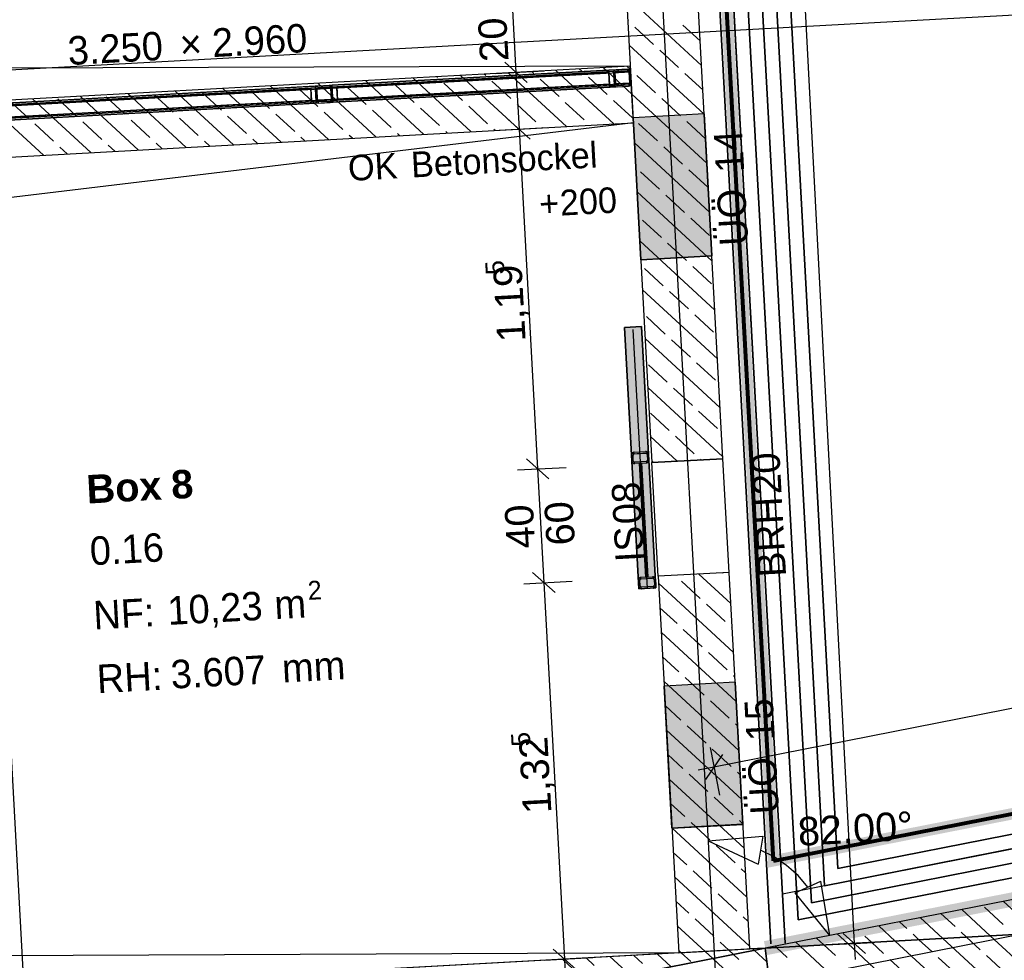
# Model space of a CAD drawing. Extents: x 199 to 1388, y 138 to 979.
# Tile 41 of 155: x 720 to 789, y 336 to 402. Entities that reach past the tile are written whole.
import ezdxf
from ezdxf.lldxf.tags import DXFTag

# ---------------------------------------------------------------- set-up
doc = ezdxf.new("R2010")
doc.units = 0
doc.layers.get('0').update_dxf_attribs({"lineweight": 25})
for name, color, linetype, lineweight, true_color in [('01AFU Allgemein Bemaßung-A07ET47HDI', 7, 'Continuous', 25, 0x848484), ('20 Außenwände-A07ET47EDI', 7, 'Continuous', 25, 0x848484), ('20 Bodenaufbau - Gefällelinien', 7, 'Continuous', 25, 0x848484), ('20 Fundament-A07ET47RDI', 7, 'Continuous', 25, 0x848484), ('20 Gitterwände - Beschriftung-A07ET47UDI', 7, 'Continuous', 25, 0x848484), ('20 Gitterwände-A07ET47DDI', 7, 'Continuous', 25, 0x848484), ('20 Höhen Schwellen', 7, 'Continuous', 25, 0x848484), ('20 Innenwände - Sockel-A07ET47LDI', 7, 'Continuous', 25, 0x848484), ('20 Innenwände-A07ET47KDI', 7, 'Continuous', 25, 0x848484), ('20 Platzbedarf Schieber', 7, 'Continuous', 25, 0x848484), ('20 Räume Innen', 7, 'Continuous', 25, 0x848484), ('20 Schieber', 7, 'Continuous', 25, 0x848484), ('A-0', 7, 'Continuous', 25, 0x848484), ('H_Ruecklauf', 5, 'STRICHLINIE2', 35, 0x0000ff), ('H_Vorlauf', 1, 'Continuous', 35, 0xff0000), ('UPO_Loop2', 140, 'Continuous', 30, 0x00bfff), ('Uponor_ZonenGrenze', 1, 'Continuous', 25, 0xff0000)]:
    doc.layers.add(name, color=color, linetype=linetype, lineweight=lineweight, true_color=true_color)
doc.layers.add('02 Raster Gebäude-A07ET47NDI', color=7, linetype='Continuous', lineweight=25)
doc.layers.add('SC_Wanddurchbruch', color=7, linetype='Continuous', lineweight=25)
doc.styles.get("Standard").update_dxf_attribs({"font": 'arial.ttf'})
tags = doc.linetypes.add('fein_strichliert', pattern=[4, 1, -2, 1]).pattern_tags.tags
tags[8:9] = [DXFTag(74, 4), DXFTag(75, 0), DXFTag(340, '0'), DXFTag(46, 0.0), DXFTag(50, 0.0), DXFTag(44, 0.0), DXFTag(45, 0.0)]
tags[6:7] = [DXFTag(74, 4), DXFTag(75, 0), DXFTag(340, '0'), DXFTag(46, 0.0), DXFTag(50, 0.0), DXFTag(44, 0.0), DXFTag(45, 0.0)]
tags[4:5] = [DXFTag(74, 4), DXFTag(75, 0), DXFTag(340, '0'), DXFTag(46, 0.0), DXFTag(50, 0.0), DXFTag(44, 0.0), DXFTag(45, 0.0)]
tags = doc.linetypes.add('Raster-A07ET47ODI', pattern=[0.2, 0.1, -0.05, 0, -0.05]).pattern_tags.tags
tags[10:11] = [DXFTag(74, 4), DXFTag(75, 0), DXFTag(340, '0'), DXFTag(46, 1.0), DXFTag(50, 0.0), DXFTag(44, 0.0), DXFTag(45, 0.0)]
tags[8:9] = [DXFTag(74, 4), DXFTag(75, 0), DXFTag(340, '0'), DXFTag(46, 1.0), DXFTag(50, 0.0), DXFTag(44, 0.0), DXFTag(45, 0.0)]
tags[6:7] = [DXFTag(74, 4), DXFTag(75, 0), DXFTag(340, '0'), DXFTag(46, 1.0), DXFTag(50, 0.0), DXFTag(44, 0.0), DXFTag(45, 0.0)]
tags[4:5] = [DXFTag(74, 4), DXFTag(75, 0), DXFTag(340, '0'), DXFTag(46, 1.0), DXFTag(50, 0.0), DXFTag(44, 0.0), DXFTag(45, 0.0)]
tags = doc.linetypes.add('Strichlinie eng-A07ET47GDI', pattern=[0.115, 0.075, -0.04]).pattern_tags.tags
tags[6:7] = [DXFTag(74, 4), DXFTag(75, 0), DXFTag(340, '0'), DXFTag(46, 1.0), DXFTag(50, 0.0), DXFTag(44, 0.0), DXFTag(45, 0.0)]
tags[4:5] = [DXFTag(74, 4), DXFTag(75, 0), DXFTag(340, '0'), DXFTag(46, 1.0), DXFTag(50, 0.0), DXFTag(44, 0.0), DXFTag(45, 0.0)]
tags = doc.linetypes.add('STRICHLINIE2', pattern=[9.525, 6.35, -3.175]).pattern_tags.tags
tags[6:7] = [DXFTag(74, 4), DXFTag(75, 0), DXFTag(340, '0'), DXFTag(46, 0.0), DXFTag(50, 0.0), DXFTag(44, 0.0), DXFTag(45, 0.0)]
tags[4:5] = [DXFTag(74, 4), DXFTag(75, 0), DXFTag(340, '0'), DXFTag(46, 0.0), DXFTag(50, 0.0), DXFTag(44, 0.0), DXFTag(45, 0.0)]
tags = doc.linetypes.add('Strichpunktx2', pattern=[2, 1, -0.5, 0, -0.5]).pattern_tags.tags
tags[10:11] = [DXFTag(74, 4), DXFTag(75, 0), DXFTag(340, '0'), DXFTag(46, 1.0), DXFTag(50, 0.0), DXFTag(44, 0.0), DXFTag(45, 0.0)]
tags[8:9] = [DXFTag(74, 4), DXFTag(75, 0), DXFTag(340, '0'), DXFTag(46, 1.0), DXFTag(50, 0.0), DXFTag(44, 0.0), DXFTag(45, 0.0)]
tags[6:7] = [DXFTag(74, 4), DXFTag(75, 0), DXFTag(340, '0'), DXFTag(46, 1.0), DXFTag(50, 0.0), DXFTag(44, 0.0), DXFTag(45, 0.0)]
tags[4:5] = [DXFTag(74, 4), DXFTag(75, 0), DXFTag(340, '0'), DXFTag(46, 1.0), DXFTag(50, 0.0), DXFTag(44, 0.0), DXFTag(45, 0.0)]
tags = doc.linetypes.add('Öffnungslinie Tür Fenster-A07ET47JDI', pattern=[0.115, 0.075, -0.04]).pattern_tags.tags
tags[6:7] = [DXFTag(74, 4), DXFTag(75, 0), DXFTag(340, '0'), DXFTag(46, 1.0), DXFTag(50, 0.0), DXFTag(44, 0.0), DXFTag(45, 0.0)]
tags[4:5] = [DXFTag(74, 4), DXFTag(75, 0), DXFTag(340, '0'), DXFTag(46, 1.0), DXFTag(50, 0.0), DXFTag(44, 0.0), DXFTag(45, 0.0)]

# ---------------------------------------------------------------- blocks, each defined once
blk = doc.blocks.new('Referenz-A07ET47ZDI', base_point=(226.995, 158.1))
at = {"layer": '01AFU Allgemein Bemaßung-A07ET47HDI'}
for p, q in [((769.022, 524.278), (778.892, 337.534)), ((753.485, 428.288), (755.102, 398.744)), ((755.892, 398.036), (754.312, 399.452)), ((753.698, 398.667), (757.099, 398.854)), ((755.102, 398.744), (755.32, 394.75)), ((756.11, 394.042), (754.531, 395.458)), ((753.916, 394.673), (757.317, 394.86)), ((755.32, 394.75), (756.627, 370.879)), ((717.317, 392.671), (720.509, 334.351)), ((757.417, 370.171), (755.837, 371.587)), ((755.223, 370.802), (758.624, 370.988)), ((756.627, 370.879), (757.064, 362.891)), ((874.501, 370.649), (769.023, 349.925)), ((757.854, 362.183), (756.275, 363.599)), ((755.66, 362.814), (759.061, 363)), ((757.064, 362.891), (758.513, 336.43)), ((768.752, 351.305), (769.409, 347.963)), ((769.614, 350.806), (768.432, 349.045)), ((769.023, 349.925), (767.919, 349.708)), ((768.622, 344.737), (772.471, 345.077)), ((768.622, 344.737), (772.126, 343.107)), ((772.471, 345.077), (772.126, 343.107)), ((773.252, 343.612), (772.298, 344.092)), ((774.135, 343.013), (773.252, 343.612)), ((774.934, 342.304), (774.135, 343.013)), ((775.634, 341.499), (774.934, 342.304)), ((774.722, 341.088), (776.546, 341.909)), ((777.165, 338.095), (776.546, 341.909)), ((777.165, 338.095), (774.722, 341.088)), ((778.104, 338.244), (779.681, 336.825)), ((757.723, 337.138), (759.303, 335.723)), ((776.895, 337.429), (780.296, 337.608)), ((778.892, 337.534), (778.952, 336.411)), ((757.109, 336.354), (760.51, 336.54)), ((758.513, 336.43), (758.574, 335.307))]:
    blk.add_line(p, q, dxfattribs=at)
at = {"layer": '02 Raster Gebäude-A07ET47NDI', "linetype": 'Raster-A07ET47ODI', "ltscale": 56.250004}
for p, q in [((735.15, 956.219), (772.215, 279.107)), ((1013.184, 414.973), (326.933, 377.408)), ((330.77, 247.68), (1015.097, 382.381))]:
    blk.add_line(p, q, dxfattribs=at)
at = {"layer": '20 Außenwände-A07ET47EDI'}
for p, q in [((896.371, 361.559), (772.636, 337.204)), ((788.452, 338.069), (786.443, 339.921)), ((789.365, 338.859), (788.042, 340.079)), ((791.794, 338.252), (789.361, 340.495)), ((785.109, 337.886), (783.525, 339.347)), ((785.974, 338.722), (784.984, 339.634)), ((781.767, 337.703), (780.608, 338.773)), ((782.582, 338.584), (782.067, 339.06)), ((776.754, 337.429), (776.241, 337.903)), ((778.425, 337.52), (777.69, 338.198)), ((779.191, 338.447), (779.149, 338.485)), ((780.096, 337.612), (779.632, 338.04)), ((783.438, 337.795), (783.023, 338.178)), ((788.08, 335.147), (785.109, 337.886)), ((786.78, 337.978), (786.415, 338.315)), ((787.738, 337.095), (786.78, 337.978)), ((790.997, 335.722), (788.452, 338.069)), ((772.636, 337.204), (771.542, 337.144)), ((771.855, 337.05), (771.741, 337.155)), ((773.412, 337.246), (773.314, 337.337)), ((774.173, 336.545), (773.412, 337.246)), ((775.083, 337.337), (774.773, 337.624)), ((779.327, 333.425), (775.083, 337.337)), ((777.564, 336.682), (776.754, 337.429)), ((782.245, 333.999), (778.425, 337.52)), ((780.955, 336.82), (780.096, 337.612)), ((785.162, 334.573), (781.767, 337.703)), ((784.347, 336.957), (783.438, 337.795)), ((766.549, 336.87), (692.115, 332.796)), ((760.185, 334.753), (758.373, 336.423)), ((760.607, 335.995), (760.044, 336.514)), ((763.102, 335.327), (761.715, 336.606)), ((763.999, 336.133), (763.386, 336.697)), ((766.02, 335.901), (765.057, 336.789)), ((767.39, 336.27), (766.728, 336.88)), ((768.937, 336.475), (768.399, 336.972)), ((773.222, 332.525), (768.937, 336.475)), ((770.396, 336.763), (770.07, 337.063)), ((770.781, 336.408), (770.396, 336.763)), ((772.76, 336.215), (771.855, 337.05)), ((786.111, 335.33), (784.788, 336.551)), ((789.502, 335.468), (788.179, 336.688)), ((782.72, 335.193), (781.396, 336.413))]:
    blk.add_line(p, q, dxfattribs=at)
at = {"layer": '20 Bodenaufbau - Gefällelinien', "linetype": 'Öffnungslinie Tür Fenster-A07ET47JDI', "ltscale": 56.250004}
for p, q in [((763.139, 399.184), (690.014, 398.962)), ((763.357, 395.19), (690.697, 386.474)), ((766.549, 336.87), (693.43, 336.548))]:
    blk.add_line(p, q, dxfattribs=at)
at = {"layer": '20 Fundament-A07ET47RDI', "linetype": 'Öffnungslinie Tür Fenster-A07ET47JDI', "ltscale": 56.250004}
for p, q in [((773.833, 341.006), (763.953, 521.512)), ((1055.131, 396.376), (773.833, 341.006))]:
    blk.add_line(p, q, dxfattribs=at)
at = {"layer": '20 Gitterwände-A07ET47DDI', "linetype": 'Strichlinie eng-A07ET47GDI', "ltscale": 56.250004}
for p, q in [((742.184, 397.837), (762.95, 398.974)), ((742.195, 397.637), (763.161, 398.785)), ((762.95, 398.974), (763.051, 398.952)), ((763.051, 398.952), (763.128, 398.883)), ((763.128, 398.883), (763.161, 398.785)), ((763.161, 398.785), (763.204, 397.986)), ((720.217, 396.634), (742.184, 397.837)), ((720.228, 396.435), (742.195, 397.637)), ((742.239, 396.838), (763.204, 397.986)), ((742.249, 396.639), (763.016, 397.775)), ((763.114, 397.808), (763.016, 397.775)), ((763.183, 397.885), (763.114, 397.808)), ((763.204, 397.986), (763.183, 397.885)), ((720.271, 395.636), (742.239, 396.838)), ((720.282, 395.436), (742.249, 396.639)), ((717.558, 396.489), (720.217, 396.634)), ((717.569, 396.289), (720.228, 396.435)), ((717.612, 395.49), (720.271, 395.636)), ((717.623, 395.291), (720.282, 395.436))]:
    blk.add_line(p, q, dxfattribs=at)
at = {"layer": '20 Gitterwände-A07ET47DDI'}
for p, q in [((761.632, 398.901), (742.184, 397.837)), ((742.509, 397.754), (761.637, 398.802)), ((762.151, 398.93), (761.632, 398.901)), ((761.633, 398.875), (761.632, 398.901)), ((761.637, 398.802), (761.633, 398.875)), ((761.637, 398.802), (761.957, 398.819)), ((761.637, 398.802), (761.957, 398.819)), ((761.692, 397.803), (761.637, 398.802)), ((761.643, 398.702), (761.637, 398.802)), ((761.637, 398.802), (761.643, 398.702)), ((761.957, 398.819), (762.012, 397.821)), ((761.962, 398.719), (761.957, 398.819)), ((761.984, 398.821), (761.962, 398.719)), ((761.962, 398.719), (762.006, 397.92)), ((761.984, 398.821), (762.053, 398.898)), ((762.053, 398.898), (762.151, 398.93)), ((763.061, 398.779), (762.062, 398.725)), ((762.073, 398.775), (762.062, 398.725)), ((762.062, 398.725), (762.106, 397.926)), ((762.073, 398.775), (762.107, 398.814)), ((762.107, 398.814), (762.157, 398.83)), ((762.151, 398.93), (762.95, 398.974)), ((762.157, 398.83), (762.955, 398.874)), ((762.334, 398.94), (762.237, 398.834)), ((762.95, 398.974), (763.051, 398.952)), ((763.03, 398.957), (762.953, 398.874)), ((762.955, 398.874), (763.006, 398.863)), ((763.006, 398.863), (763.045, 398.829)), ((763.061, 398.779), (763.045, 398.829)), ((763.051, 398.952), (763.128, 398.883)), ((763.104, 397.981), (763.061, 398.779)), ((763.161, 398.785), (763.128, 398.883)), ((763.204, 397.986), (763.161, 398.785)), ((761.643, 398.702), (742.195, 397.637)), ((761.643, 398.702), (742.514, 397.655)), ((742.514, 397.655), (761.643, 398.702)), ((761.687, 397.903), (761.643, 398.702)), ((761.643, 398.702), (761.687, 397.903)), ((762.066, 398.649), (761.972, 398.547)), ((717.883, 396.406), (740.672, 397.654)), ((740.677, 397.554), (717.888, 396.307)), ((717.888, 396.307), (740.677, 397.554)), ((740.986, 397.771), (720.217, 396.634)), ((740.997, 397.572), (720.228, 396.435)), ((740.672, 397.654), (740.991, 397.671)), ((740.672, 397.654), (740.677, 397.554)), ((740.726, 396.655), (740.672, 397.654)), ((740.677, 397.554), (740.721, 396.755)), ((741.185, 397.782), (740.986, 397.771)), ((740.986, 397.771), (740.987, 397.745)), ((740.987, 397.745), (740.991, 397.671)), ((740.991, 397.671), (741.046, 396.673)), ((740.991, 397.671), (740.997, 397.572)), ((741.018, 397.673), (740.997, 397.572)), ((740.997, 397.572), (741.04, 396.773)), ((741.018, 397.673), (741.087, 397.75)), ((741.087, 397.75), (741.185, 397.782)), ((742.095, 397.632), (741.096, 397.577)), ((741.107, 397.628), (741.096, 397.577)), ((741.096, 397.577), (741.14, 396.778)), ((741.107, 397.628), (741.142, 397.666)), ((741.142, 397.666), (741.191, 397.682)), ((741.185, 397.782), (741.984, 397.826)), ((741.191, 397.682), (741.99, 397.726)), ((741.562, 397.803), (741.465, 397.697)), ((742.184, 397.837), (741.984, 397.826)), ((741.984, 397.826), (742.085, 397.805)), ((741.99, 397.726), (742.04, 397.715)), ((742.04, 397.715), (742.079, 397.681)), ((742.095, 397.632), (742.079, 397.681)), ((742.085, 397.805), (742.163, 397.736)), ((742.139, 396.833), (742.095, 397.632)), ((742.195, 397.637), (742.163, 397.736)), ((742.185, 397.81), (742.184, 397.837)), ((742.189, 397.737), (742.185, 397.81)), ((742.189, 397.737), (742.509, 397.754)), ((742.195, 397.637), (742.189, 397.737)), ((742.244, 396.738), (742.189, 397.737)), ((742.239, 396.838), (742.195, 397.637)), ((761.687, 397.903), (742.239, 396.838)), ((761.698, 397.703), (742.249, 396.639)), ((742.514, 397.655), (742.509, 397.754)), ((742.509, 397.754), (742.564, 396.756)), ((742.558, 396.856), (742.514, 397.655)), ((742.558, 396.856), (761.687, 397.903)), ((761.687, 397.903), (742.558, 396.856)), ((761.692, 397.803), (742.564, 396.756)), ((761.687, 397.903), (761.692, 397.803)), ((761.692, 397.803), (761.687, 397.903)), ((761.692, 397.803), (762.012, 397.821)), ((762.012, 397.821), (761.692, 397.803)), ((761.696, 397.73), (761.692, 397.803)), ((761.698, 397.703), (761.696, 397.73)), ((762.217, 397.732), (761.698, 397.703)), ((762.012, 397.821), (762.006, 397.92)), ((762.006, 397.92), (762.038, 397.822)), ((762.104, 397.953), (762.024, 397.866)), ((762.038, 397.822), (762.115, 397.753)), ((763.104, 397.981), (762.106, 397.926)), ((762.106, 397.926), (762.122, 397.877)), ((762.115, 397.753), (762.217, 397.732)), ((762.122, 397.877), (762.161, 397.842)), ((762.161, 397.842), (762.211, 397.831)), ((762.211, 397.831), (763.01, 397.875)), ((762.217, 397.732), (763.016, 397.775)), ((763.01, 397.875), (763.059, 397.891)), ((763.016, 397.775), (763.114, 397.808)), ((763.059, 397.891), (763.094, 397.93)), ((763.094, 397.93), (763.104, 397.981)), ((763.114, 397.808), (763.183, 397.885)), ((763.183, 397.885), (763.204, 397.986)), ((717.932, 395.508), (740.721, 396.755)), ((740.721, 396.755), (717.932, 395.508)), ((740.726, 396.655), (717.937, 395.408)), ((741.04, 396.773), (720.271, 395.636)), ((740.721, 396.755), (740.726, 396.655)), ((741.046, 396.673), (740.726, 396.655)), ((741.111, 397.313), (741.016, 397.211)), ((741.04, 396.773), (741.046, 396.673)), ((741.04, 396.773), (741.073, 396.674)), ((741.046, 396.673), (741.05, 396.6)), ((741.073, 396.674), (741.15, 396.605)), ((742.139, 396.833), (741.14, 396.778)), ((741.14, 396.778), (741.156, 396.729)), ((741.156, 396.729), (741.195, 396.694)), ((741.195, 396.694), (741.245, 396.684)), ((741.245, 396.684), (742.044, 396.728)), ((741.925, 396.721), (741.828, 396.616)), ((742.044, 396.728), (742.093, 396.744)), ((742.05, 396.628), (742.148, 396.66)), ((742.249, 396.639), (742.05, 396.628)), ((742.093, 396.744), (742.128, 396.782)), ((742.128, 396.782), (742.139, 396.833)), ((742.227, 397.049), (742.132, 396.946)), ((742.148, 396.66), (742.217, 396.737)), ((742.217, 396.737), (742.239, 396.838)), ((742.244, 396.738), (742.239, 396.838)), ((742.564, 396.756), (742.244, 396.738)), ((742.248, 396.665), (742.244, 396.738)), ((742.249, 396.639), (742.248, 396.665)), ((742.564, 396.756), (742.558, 396.856)), ((720.217, 396.634), (717.558, 396.489)), ((720.228, 396.435), (717.569, 396.289)), ((741.051, 396.573), (720.282, 395.436)), ((741.05, 396.6), (741.051, 396.573)), ((741.251, 396.584), (741.051, 396.573)), ((741.15, 396.605), (741.251, 396.584)), ((741.251, 396.584), (742.05, 396.628)), ((720.271, 395.636), (717.612, 395.49)), ((720.282, 395.436), (717.623, 395.291))]:
    blk.add_line(p, q, dxfattribs=at)
at = {"layer": '20 Innenwände - Sockel-A07ET47LDI'}
for p, q in [((763.139, 399.184), (698.242, 395.632)), ((758.647, 394.932), (754.546, 398.714)), ((756.369, 398.666), (756.217, 398.805)), ((761.989, 395.115), (757.888, 398.897)), ((759.76, 398.803), (759.559, 398.988)), ((763.246, 397.221), (761.23, 399.08)), ((763.151, 398.941), (762.901, 399.171)), ((763.357, 395.19), (763.139, 399.184)), ((748.621, 394.384), (744.52, 398.165)), ((746.195, 398.254), (746.191, 398.257)), ((751.963, 394.566), (747.862, 398.348)), ((749.586, 398.391), (749.533, 398.439)), ((755.305, 394.749), (751.204, 398.531)), ((752.977, 398.528), (752.875, 398.622)), ((754.742, 396.902), (753.418, 398.122)), ((758.133, 397.039), (756.81, 398.259)), ((761.524, 397.176), (760.201, 398.397)), ((735.253, 393.652), (731.152, 397.433)), ((738.595, 393.835), (734.494, 397.616)), ((737.785, 396.214), (736.462, 397.434)), ((741.937, 394.018), (737.836, 397.799)), ((741.176, 396.352), (739.853, 397.572)), ((745.279, 394.201), (741.178, 397.982)), ((744.568, 396.489), (743.244, 397.709)), ((747.959, 396.627), (746.636, 397.847)), ((751.35, 396.764), (750.027, 397.984)), ((721.885, 392.92), (717.784, 396.702)), ((720.828, 395.527), (719.505, 396.747)), ((725.227, 393.103), (721.126, 396.884)), ((724.22, 395.664), (722.896, 396.885)), ((728.569, 393.286), (724.468, 397.067)), ((727.611, 395.802), (726.288, 397.022)), ((731.911, 393.469), (727.81, 397.25)), ((731.002, 395.939), (729.679, 397.159)), ((734.394, 396.077), (733.07, 397.297)), ((763.289, 395.55), (761.965, 396.77)), ((742.941, 394.725), (741.617, 395.945)), ((746.332, 394.862), (745.009, 396.082)), ((749.723, 395), (748.4, 396.22)), ((753.115, 395.137), (751.791, 396.357)), ((756.506, 395.275), (755.183, 396.495)), ((759.897, 395.412), (758.574, 396.632)), ((725.984, 394.037), (724.661, 395.258)), ((729.375, 394.175), (728.052, 395.395)), ((732.767, 394.312), (731.443, 395.533)), ((736.158, 394.45), (734.835, 395.67)), ((739.549, 394.587), (738.226, 395.807)), ((698.46, 391.638), (763.357, 395.19)), ((722.593, 393.9), (721.269, 395.12)), ((750.292, 394.475), (750.164, 394.593)), ((753.634, 394.658), (753.556, 394.73)), ((756.976, 394.841), (756.947, 394.868)), ((733.582, 393.56), (733.208, 393.906)), ((736.924, 393.743), (736.599, 394.043)), ((740.266, 393.926), (739.99, 394.181)), ((743.608, 394.109), (743.382, 394.318)), ((746.95, 394.292), (746.773, 394.455)), ((723.556, 393.011), (723.034, 393.493)), ((726.898, 393.194), (726.425, 393.631)), ((730.24, 393.377), (729.817, 393.768))]:
    blk.add_line(p, q, dxfattribs=at)
at = {"layer": '20 Innenwände-A07ET47KDI'}
for p, q in [((761.521, 428.728), (764.663, 371.319)), ((769.656, 371.592), (766.513, 429.001)), ((768.143, 399.235), (762.869, 404.098)), ((763.014, 402.332), (762.963, 402.379)), ((764.778, 400.705), (763.455, 401.925)), ((768.049, 400.954), (766.846, 402.063)), ((768.331, 395.797), (763.057, 400.66)), ((766.543, 399.078), (765.219, 400.299)), ((764.916, 397.314), (763.592, 398.534)), ((768.237, 397.516), (766.984, 398.672)), ((768.519, 392.359), (763.246, 397.222)), ((766.68, 395.687), (765.357, 396.907)), ((768.329, 395.829), (763.337, 395.556)), ((763.883, 385.571), (763.337, 395.556)), ((768.425, 394.078), (767.121, 395.28)), ((768.876, 385.844), (768.329, 395.829)), ((765.053, 393.923), (763.73, 395.143)), ((768.707, 388.921), (763.434, 393.783)), ((766.817, 392.296), (765.494, 393.516)), ((768.582, 390.669), (767.259, 391.889)), ((765.191, 390.531), (763.867, 391.751)), ((768.896, 385.483), (763.622, 390.345)), ((766.955, 388.904), (765.632, 390.125)), ((765.328, 387.14), (764.005, 388.36)), ((768.719, 387.277), (767.396, 388.498)), ((769.084, 382.044), (763.81, 386.907)), ((767.092, 385.513), (765.769, 386.733)), ((768.876, 385.844), (763.883, 385.571)), ((765.465, 383.749), (764.142, 384.969)), ((768.857, 383.886), (767.534, 385.106)), ((769.272, 378.606), (763.998, 383.469)), ((767.23, 382.122), (765.907, 383.342)), ((765.603, 380.357), (764.28, 381.577)), ((768.994, 380.495), (767.671, 381.715)), ((769.46, 375.168), (764.187, 380.031)), ((767.367, 378.73), (766.044, 379.951)), ((765.74, 376.966), (764.417, 378.186)), ((769.132, 377.103), (767.808, 378.324)), ((769.648, 371.73), (764.375, 376.593)), ((767.505, 375.339), (766.182, 376.559)), ((765.878, 373.575), (764.555, 374.795)), ((769.269, 373.712), (767.946, 374.932)), ((766.448, 371.416), (764.563, 373.155)), ((767.642, 371.948), (766.319, 373.168)), ((769.656, 371.592), (764.663, 371.319)), ((765.101, 363.331), (764.663, 371.319)), ((764.777, 371.325), (764.692, 371.404)), ((768.119, 371.508), (768.083, 371.541)), ((770.093, 363.604), (769.656, 371.592)), ((770.093, 363.604), (765.101, 363.331)), ((770.213, 361.416), (767.966, 363.488)), ((769.682, 363.538), (769.637, 363.579)), ((771.542, 337.144), (770.093, 363.604)), ((765.101, 363.331), (766.549, 336.87)), ((770.401, 357.978), (765.128, 362.84)), ((768.055, 361.774), (766.731, 362.994)), ((769.819, 360.147), (768.496, 361.367)), ((766.428, 360.009), (765.222, 361.121)), ((770.589, 354.54), (765.316, 359.402)), ((768.192, 358.382), (766.869, 359.603)), ((770.307, 359.697), (770.26, 359.74)), ((769.957, 356.755), (768.633, 357.976)), ((766.565, 356.618), (765.41, 357.683)), ((770.778, 351.102), (765.504, 355.964)), ((770.516, 355.889), (765.523, 355.616)), ((768.33, 354.991), (767.006, 356.211)), ((770.495, 356.259), (770.398, 356.349)), ((771.062, 345.904), (770.516, 355.889)), ((766.07, 345.631), (765.523, 355.616)), ((770.094, 353.364), (768.771, 354.584)), ((766.703, 353.227), (765.598, 354.245)), ((770.966, 347.663), (765.692, 352.526)), ((768.467, 351.6), (767.144, 352.82)), ((770.684, 352.821), (770.535, 352.957)), ((770.232, 349.973), (768.908, 351.193)), ((766.84, 349.835), (765.786, 350.807)), ((771.154, 344.225), (765.88, 349.088)), ((768.605, 348.208), (767.281, 349.429)), ((770.872, 349.382), (770.673, 349.566)), ((770.369, 346.581), (769.046, 347.802)), ((766.978, 346.444), (765.974, 347.369)), ((771.06, 345.944), (770.81, 346.175)), ((771.342, 340.787), (766.069, 345.65)), ((771.062, 345.904), (766.07, 345.631)), ((768.742, 344.817), (767.419, 346.037)), ((770.506, 343.19), (769.183, 344.41)), ((767.115, 343.053), (766.163, 343.931)), ((768.88, 341.426), (767.556, 342.646)), ((771.248, 342.506), (770.948, 342.783)), ((771.53, 337.349), (766.257, 342.212)), ((770.644, 339.799), (769.321, 341.019)), ((767.253, 339.661), (766.351, 340.493)), ((769.017, 338.034), (767.694, 339.255)), ((771.436, 339.068), (771.085, 339.392)), ((768.399, 336.972), (766.445, 338.774)), ((770.07, 337.063), (769.458, 337.628)), ((766.728, 336.88), (766.539, 337.055))]:
    blk.add_line(p, q, dxfattribs=at)
at = {"layer": '20 Platzbedarf Schieber', "linetype": 'Strichlinie eng-A07ET47GDI', "ltscale": 56.250004}
for p, q in [((762.741, 380.824), (763.94, 380.889)), ((763.747, 362.451), (762.741, 380.824)), ((763.94, 380.889), (764.945, 362.517)), ((764.945, 362.517), (763.747, 362.451))]:
    blk.add_line(p, q, dxfattribs=at)
at = {"layer": '20 Platzbedarf Schieber'}
for points in [[(763.747, 380.824), (762.741, 380.824), (763.747, 380.879)], [(763.747, 362.451), (763.747, 380.824), (762.741, 380.824)], [(763.94, 380.879), (763.747, 380.879), (763.94, 380.889)], [(763.94, 362.462), (763.747, 362.462), (763.747, 380.879)], [(763.94, 362.462), (763.94, 380.879), (763.747, 380.879)], [(764.945, 362.517), (763.94, 362.517), (763.94, 380.889)], [(763.747, 362.451), (763.94, 362.462), (763.747, 362.462)], [(763.94, 362.462), (764.945, 362.517), (763.94, 362.517)]]:
    blk.add_solid(points, dxfattribs=at)
at = {"layer": '20 Schieber', "linetype": 'Strichpunktx2', "ltscale": 56.250004}
for p, q in [((764.346, 362.484), (763.35, 380.686)), ((764.324, 362.883), (763.849, 371.571))]:
    blk.add_line(p, q, dxfattribs=at)
at = {"layer": '20 Schieber'}
for p, q in [((763.228, 371.937), (764.426, 372.003)), ((763.747, 362.451), (763.228, 371.937)), ((763.237, 371.889), (763.233, 371.863)), ((763.233, 371.863), (763.233, 371.837)), ((763.255, 371.438), (763.233, 371.837)), ((763.244, 371.914), (763.237, 371.889)), ((763.254, 371.938), (763.244, 371.914)), ((763.268, 371.961), (763.254, 371.938)), ((763.284, 371.982), (763.268, 371.961)), ((763.302, 372), (763.284, 371.982)), ((763.323, 372.016), (763.302, 372)), ((763.346, 372.028), (763.323, 372.016)), ((763.335, 371.869), (763.333, 371.856)), ((763.333, 371.856), (763.333, 371.843)), ((763.355, 371.443), (763.333, 371.843)), ((763.338, 371.881), (763.335, 371.869)), ((763.344, 371.893), (763.338, 371.881)), ((763.35, 371.905), (763.344, 371.893)), ((763.37, 372.038), (763.346, 372.028)), ((763.358, 371.915), (763.35, 371.905)), ((763.368, 371.924), (763.358, 371.915)), ((763.378, 371.932), (763.368, 371.924)), ((763.396, 372.045), (763.37, 372.038)), ((763.389, 371.938), (763.378, 371.932)), ((763.402, 371.943), (763.389, 371.938)), ((763.422, 372.048), (763.396, 372.045)), ((763.414, 371.946), (763.402, 371.943)), ((763.427, 371.948), (763.414, 371.946)), ((763.422, 372.048), (764.221, 372.091)), ((763.427, 371.948), (764.226, 371.992)), ((764.247, 372.091), (764.221, 372.091)), ((764.239, 371.991), (764.226, 371.992)), ((764.252, 371.99), (764.239, 371.991)), ((764.273, 372.088), (764.247, 372.091)), ((764.265, 371.986), (764.252, 371.99)), ((764.277, 371.981), (764.265, 371.986)), ((764.298, 372.08), (764.273, 372.088)), ((764.288, 371.974), (764.277, 371.981)), ((764.298, 371.966), (764.288, 371.974)), ((764.322, 372.07), (764.298, 372.08)), ((764.307, 371.957), (764.298, 371.966)), ((764.315, 371.946), (764.307, 371.957)), ((764.322, 371.935), (764.315, 371.946)), ((764.344, 372.057), (764.322, 372.07)), ((764.327, 371.923), (764.322, 371.935)), ((764.33, 371.91), (764.327, 371.923)), ((764.331, 371.897), (764.33, 371.91)), ((764.331, 371.897), (764.353, 371.498)), ((764.365, 372.041), (764.344, 372.057)), ((764.383, 372.022), (764.365, 372.041)), ((764.399, 372.001), (764.383, 372.022)), ((764.412, 371.978), (764.399, 372.001)), ((764.422, 371.954), (764.412, 371.978)), ((764.428, 371.929), (764.422, 371.954)), ((764.945, 362.517), (764.426, 372.003)), ((764.431, 371.903), (764.428, 371.929)), ((764.431, 371.903), (764.453, 371.503)), ((763.255, 371.438), (763.258, 371.412)), ((763.258, 371.412), (763.265, 371.386)), ((763.265, 371.386), (763.274, 371.362)), ((763.274, 371.362), (763.287, 371.339)), ((763.287, 371.339), (763.303, 371.318)), ((763.303, 371.318), (763.321, 371.3)), ((763.321, 371.3), (763.342, 371.284)), ((763.342, 371.284), (763.364, 371.27)), ((763.355, 371.443), (763.356, 371.43)), ((763.356, 371.43), (763.36, 371.418)), ((763.36, 371.418), (763.364, 371.405)), ((763.364, 371.405), (763.371, 371.394)), ((763.364, 371.27), (763.388, 371.26)), ((763.371, 371.394), (763.379, 371.384)), ((763.379, 371.384), (763.388, 371.374)), ((763.388, 371.374), (763.398, 371.366)), ((763.388, 371.26), (763.413, 371.253)), ((763.398, 371.366), (763.409, 371.359)), ((763.409, 371.359), (763.421, 371.354)), ((763.413, 371.253), (763.439, 371.249)), ((763.421, 371.354), (763.434, 371.351)), ((763.434, 371.351), (763.447, 371.349)), ((763.439, 371.249), (763.466, 371.249)), ((763.447, 371.349), (763.46, 371.349)), ((764.259, 371.393), (763.46, 371.349)), ((764.264, 371.293), (763.466, 371.249)), ((763.965, 371.276), (763.765, 371.265)), ((763.765, 371.265), (764.202, 363.277)), ((764.402, 363.288), (763.965, 371.276)), ((764.259, 371.393), (764.272, 371.394)), ((764.264, 371.293), (764.29, 371.296)), ((764.272, 371.394), (764.284, 371.397)), ((764.284, 371.397), (764.297, 371.402)), ((764.29, 371.296), (764.316, 371.302)), ((764.297, 371.402), (764.308, 371.409)), ((764.308, 371.409), (764.318, 371.416)), ((764.316, 371.302), (764.34, 371.312)), ((764.318, 371.416), (764.328, 371.426)), ((764.328, 371.426), (764.336, 371.436)), ((764.336, 371.436), (764.343, 371.447)), ((764.34, 371.312), (764.363, 371.325)), ((764.343, 371.447), (764.348, 371.459)), ((764.348, 371.459), (764.351, 371.472)), ((764.351, 371.472), (764.353, 371.485)), ((764.353, 371.485), (764.353, 371.498)), ((764.363, 371.325), (764.384, 371.341)), ((764.384, 371.341), (764.402, 371.359)), ((764.402, 371.359), (764.418, 371.379)), ((764.418, 371.379), (764.432, 371.402)), ((764.432, 371.402), (764.442, 371.426)), ((764.442, 371.426), (764.449, 371.451)), ((764.449, 371.451), (764.453, 371.477)), ((764.453, 371.477), (764.453, 371.503)), ((763.718, 363.102), (763.714, 363.076)), ((763.714, 363.076), (763.714, 363.05)), ((763.736, 362.651), (763.714, 363.05)), ((763.725, 363.128), (763.718, 363.102)), ((763.735, 363.152), (763.725, 363.128)), ((763.749, 363.174), (763.735, 363.152)), ((763.765, 363.195), (763.749, 363.174)), ((763.783, 363.213), (763.765, 363.195)), ((763.804, 363.229), (763.783, 363.213)), ((763.827, 363.242), (763.804, 363.229)), ((763.816, 363.082), (763.814, 363.069)), ((763.814, 363.069), (763.814, 363.056)), ((763.836, 362.656), (763.814, 363.056)), ((763.819, 363.094), (763.816, 363.082)), ((763.824, 363.106), (763.819, 363.094)), ((763.831, 363.118), (763.824, 363.106)), ((763.851, 363.251), (763.827, 363.242)), ((763.839, 363.128), (763.831, 363.118)), ((763.849, 363.137), (763.839, 363.128)), ((763.859, 363.145), (763.849, 363.137)), ((763.877, 363.258), (763.851, 363.251)), ((763.87, 363.151), (763.859, 363.145)), ((763.883, 363.156), (763.87, 363.151)), ((763.903, 363.261), (763.877, 363.258)), ((763.895, 363.159), (763.883, 363.156)), ((763.908, 363.161), (763.895, 363.159)), ((763.903, 363.261), (764.702, 363.305)), ((763.908, 363.161), (764.707, 363.205)), ((764.202, 363.277), (764.402, 363.288)), ((764.728, 363.304), (764.702, 363.305)), ((764.72, 363.205), (764.707, 363.205)), ((764.733, 363.203), (764.72, 363.205)), ((764.754, 363.301), (764.728, 363.304)), ((764.746, 363.199), (764.733, 363.203)), ((764.758, 363.194), (764.746, 363.199)), ((764.779, 363.294), (764.754, 363.301)), ((764.769, 363.187), (764.758, 363.194)), ((764.779, 363.179), (764.769, 363.187)), ((764.803, 363.283), (764.779, 363.294)), ((764.788, 363.17), (764.779, 363.179)), ((764.796, 363.16), (764.788, 363.17)), ((764.803, 363.148), (764.796, 363.16)), ((764.825, 363.27), (764.803, 363.283)), ((764.808, 363.136), (764.803, 363.148)), ((764.811, 363.123), (764.808, 363.136)), ((764.812, 363.11), (764.811, 363.123)), ((764.812, 363.11), (764.834, 362.711)), ((764.846, 363.254), (764.825, 363.27)), ((764.864, 363.235), (764.846, 363.254)), ((764.88, 363.214), (764.864, 363.235)), ((764.893, 363.191), (764.88, 363.214)), ((764.903, 363.167), (764.893, 363.191)), ((764.909, 363.142), (764.903, 363.167)), ((764.912, 363.116), (764.909, 363.142)), ((764.912, 363.116), (764.934, 362.716)), ((763.736, 362.651), (763.739, 362.625)), ((763.739, 362.625), (763.745, 362.6)), ((763.745, 362.6), (763.755, 362.575)), ((764.945, 362.517), (763.747, 362.451)), ((763.755, 362.575), (763.768, 362.552)), ((763.768, 362.552), (763.784, 362.532)), ((763.784, 362.532), (763.802, 362.513)), ((763.802, 362.513), (763.823, 362.497)), ((763.823, 362.497), (763.845, 362.483)), ((763.836, 362.656), (763.837, 362.643)), ((763.837, 362.643), (763.841, 362.631)), ((763.841, 362.631), (763.845, 362.619)), ((763.845, 362.619), (763.852, 362.607)), ((763.845, 362.483), (763.869, 362.473)), ((763.852, 362.607), (763.86, 362.597)), ((763.86, 362.597), (763.869, 362.587)), ((763.869, 362.587), (763.879, 362.579)), ((763.869, 362.473), (763.894, 362.466)), ((763.879, 362.579), (763.89, 362.573)), ((763.89, 362.573), (763.902, 362.567)), ((763.894, 362.466), (763.92, 362.462)), ((763.902, 362.567), (763.915, 362.564)), ((763.915, 362.564), (763.928, 362.562)), ((763.92, 362.462), (763.946, 362.462)), ((763.928, 362.562), (763.941, 362.562)), ((764.74, 362.606), (763.941, 362.562)), ((764.745, 362.506), (763.946, 362.462)), ((764.74, 362.606), (764.753, 362.607)), ((764.745, 362.506), (764.771, 362.509)), ((764.753, 362.607), (764.765, 362.611)), ((764.765, 362.611), (764.778, 362.615)), ((764.771, 362.509), (764.797, 362.515)), ((764.778, 362.615), (764.789, 362.622)), ((764.789, 362.622), (764.799, 362.63)), ((764.797, 362.515), (764.821, 362.525)), ((764.799, 362.63), (764.809, 362.639)), ((764.809, 362.639), (764.817, 362.649)), ((764.817, 362.649), (764.824, 362.66)), ((764.821, 362.525), (764.844, 362.538)), ((764.824, 362.66), (764.829, 362.672)), ((764.829, 362.672), (764.832, 362.685)), ((764.832, 362.685), (764.834, 362.698)), ((764.834, 362.698), (764.834, 362.711)), ((764.844, 362.538), (764.865, 362.554)), ((764.865, 362.554), (764.883, 362.572)), ((764.883, 362.572), (764.899, 362.593)), ((764.899, 362.593), (764.913, 362.615)), ((764.913, 362.615), (764.923, 362.639)), ((764.923, 362.639), (764.93, 362.664)), ((764.93, 362.664), (764.934, 362.69)), ((764.934, 362.69), (764.934, 362.716))]:
    blk.add_line(p, q, dxfattribs=at)
at = {"layer": '20 Schieber', "linetype": 'ByBlock', "ltscale": 56.250004}
for p, q in [((763.255, 371.438), (763.255, 371.438)), ((763.355, 371.443), (763.355, 371.443)), ((763.736, 362.651), (763.736, 362.651)), ((763.836, 362.656), (763.836, 362.656))]:
    blk.add_line(p, q, dxfattribs=at)
at = {"layer": 'A-0', "linetype": 'Continuous', "ltscale": 312.5}
for p, q in [((761.521, 428.728), (764.663, 371.319)), ((769.656, 371.592), (766.513, 429.001)), ((763.139, 399.184), (698.242, 395.632)), ((761.984, 398.821), (761.962, 398.719)), ((761.962, 398.719), (762.006, 397.92)), ((762.053, 398.898), (761.984, 398.821)), ((762.151, 398.93), (762.053, 398.898)), ((762.062, 398.725), (762.073, 398.775)), ((762.106, 397.926), (762.062, 398.725)), ((762.073, 398.775), (762.107, 398.814)), ((762.107, 398.814), (762.157, 398.83)), ((762.95, 398.974), (762.151, 398.93)), ((762.157, 398.83), (762.955, 398.874)), ((763.051, 398.952), (762.95, 398.974)), ((762.955, 398.874), (763.006, 398.863)), ((763.006, 398.863), (763.045, 398.829)), ((763.045, 398.829), (763.061, 398.779)), ((763.128, 398.883), (763.051, 398.952)), ((763.061, 398.779), (763.104, 397.981)), ((763.161, 398.785), (763.128, 398.883)), ((763.357, 395.19), (763.139, 399.184)), ((763.204, 397.986), (763.161, 398.785)), ((741.018, 397.673), (740.997, 397.572)), ((740.997, 397.572), (741.04, 396.773)), ((741.087, 397.75), (741.018, 397.673)), ((741.185, 397.782), (741.087, 397.75)), ((741.096, 397.577), (741.107, 397.628)), ((741.14, 396.778), (741.096, 397.577)), ((741.107, 397.628), (741.142, 397.666)), ((741.142, 397.666), (741.191, 397.682)), ((741.984, 397.826), (741.185, 397.782)), ((741.191, 397.682), (741.99, 397.726)), ((742.085, 397.805), (741.984, 397.826)), ((741.99, 397.726), (742.04, 397.715)), ((742.04, 397.715), (742.079, 397.681)), ((742.079, 397.681), (742.095, 397.632)), ((742.163, 397.736), (742.085, 397.805)), ((742.095, 397.632), (742.139, 396.833)), ((742.195, 397.637), (742.163, 397.736)), ((742.239, 396.838), (742.195, 397.637)), ((762.006, 397.92), (762.038, 397.822)), ((762.038, 397.822), (762.115, 397.753)), ((762.122, 397.877), (762.106, 397.926)), ((762.115, 397.753), (762.217, 397.732)), ((762.161, 397.842), (762.122, 397.877)), ((762.211, 397.831), (762.161, 397.842)), ((763.01, 397.875), (762.211, 397.831)), ((762.217, 397.732), (763.016, 397.775)), ((763.059, 397.891), (763.01, 397.875)), ((763.016, 397.775), (763.114, 397.808)), ((763.094, 397.93), (763.059, 397.891)), ((763.104, 397.981), (763.094, 397.93)), ((763.114, 397.808), (763.183, 397.885)), ((763.183, 397.885), (763.204, 397.986)), ((741.04, 396.773), (741.073, 396.674)), ((741.073, 396.674), (741.15, 396.605)), ((741.156, 396.729), (741.14, 396.778)), ((741.195, 396.694), (741.156, 396.729)), ((741.245, 396.684), (741.195, 396.694)), ((742.044, 396.728), (741.245, 396.684)), ((742.093, 396.744), (742.044, 396.728)), ((742.05, 396.628), (742.148, 396.66)), ((742.128, 396.782), (742.093, 396.744)), ((742.139, 396.833), (742.128, 396.782)), ((742.148, 396.66), (742.217, 396.737)), ((742.217, 396.737), (742.239, 396.838)), ((741.15, 396.605), (741.251, 396.584)), ((741.251, 396.584), (742.05, 396.628)), ((698.46, 391.638), (763.357, 395.19)), ((763.94, 380.889), (762.741, 380.824)), ((762.741, 380.824), (763.747, 362.451)), ((764.945, 362.517), (763.94, 380.889)), ((764.663, 371.319), (769.656, 371.592)), ((770.093, 363.604), (765.101, 363.331)), ((771.542, 337.144), (770.093, 363.604)), ((765.101, 363.331), (766.549, 336.87)), ((763.747, 362.451), (764.945, 362.517)), ((896.371, 361.559), (772.636, 337.204)), ((808.498, 339.167), (772.636, 337.204)), ((772.636, 337.204), (808.498, 339.167)), ((772.636, 337.204), (692.115, 332.796)), ((737.397, 330.267), (772.636, 337.204)), ((772.636, 337.204), (737.397, 330.267)), ((766.549, 336.87), (771.542, 337.144)), ((772.636, 337.204), (773.259, 332.23)), ((773.259, 332.23), (772.636, 337.204))]:
    blk.add_line(p, q, dxfattribs=at)
at = {"layer": '01AFU Allgemein Bemaßung-A07ET47HDI', "linetype": 'ByBlock', "ltscale": 40.625, "attachment_point": 1}
for s, insert, char_height, rotation in [('{\\fArial;20}', (752.594, 399.434), 2, 93.1332), ('{\\fArial;5}', (752.991, 384.48), 1.32, 93.1332), ('{\\fArial;1,19}', (753.791, 379.74), 2, 93.1332), ('{\\fArial;60}', (757.259, 365.445), 2, 93.1332), ('{\\fArial;40}', (754.465, 365.219), 2, 93.1332), ('{\\fArial;5}', (754.806, 351.326), 1.32, 93.1332), ('{\\fArial;1,32}', (755.606, 346.586), 2, 93.1332), ('{\\fArial;82,00°}', (774.866, 346.385), 2, 3.1332)]:
    blk.add_mtext(s, dxfattribs=dict(at, insert=insert, char_height=char_height, rotation=rotation))
at = {"layer": '20 Gitterwände - Beschriftung-A07ET47UDI', "char_height": 2, "attachment_point": 1, "rotation": 3.1332}
for s, insert in [('{\\fCentury Gothic;2.960}', (733.684, 401.809)), ('{\\fCentury Gothic;3.250}', (723.54, 401.254)), ('{\\fCentury Gothic;×}', (731.41, 401.685))]:
    blk.add_mtext(s, dxfattribs=dict(at, insert=insert))
at = {"layer": '20 Höhen Schwellen', "char_height": 1.8, "attachment_point": 1, "rotation": 3.1332}
for s, insert in [('{\\fCentury Gothic;Betonsockel}', (747.677, 393.149)), ('{\\fCentury Gothic;OK}', (743.249, 392.907)), ('{\\fCentury Gothic;200}', (758.142, 390.471)), ('{\\fCentury Gothic;+}', (756.685, 390.391))]:
    blk.add_mtext(s, dxfattribs=dict(at, insert=insert))
at = {"layer": '20 Innenwände-A07ET47KDI', "linetype": 'Continuous', "ltscale": 56.250004, "char_height": 2, "attachment_point": 1, "rotation": 93.1332}
for s, insert in [('{\\fCentury Gothic;14}', (769.159, 391.652)), ('{\\fCentury Gothic;ÜÖ}', (769.441, 386.499)), ('{\\fCentury Gothic;20}', (771.786, 369.006)), ('{\\fCentury Gothic;08}', (761.975, 366.94)), ('{\\fCentury Gothic;BRH}', (772.102, 363.22)), ('{\\fCentury Gothic;IS}', (762.121, 364.285)), ('{\\fCentury Gothic;15}', (771.317, 351.71)), ('{\\fCentury Gothic;ÜÖ}', (771.599, 346.557))]:
    blk.add_mtext(s, dxfattribs=dict(at, insert=insert))
at = {"layer": '20 Räume Innen', "linetype": 'Continuous', "ltscale": 40.625, "attachment_point": 1, "rotation": 3.1332}
for s, insert, char_height in [('{\\fArial|b1|i0;Box}', (724.854, 370.437), 2), ('{\\fArial|b1|i0;8}', (730.806, 370.762), 2), ('{\\fCentury Gothic;0.16}', (725.091, 366.102), 2), ('{\\fCentury Gothic;2}', (740.429, 362.99), 1.32), ('{\\fCentury Gothic;10,23}', (730.545, 361.908), 2), ('{\\fCentury Gothic;NF:}', (725.338, 361.59), 2), ('{\\fCentury Gothic;m}', (738.063, 362.32), 2), ('{\\fCentury Gothic;RH:}', (725.583, 357.112), 2), ('{\\fCentury Gothic;3.607}', (730.78, 357.429), 2), ('{\\fCentury Gothic;mm}', (738.597, 357.857), 2)]:
    blk.add_mtext(s, dxfattribs=dict(at, insert=insert, char_height=char_height))
blk = doc.blocks.new('Polylinie-A07ET4CTDI', base_point=(763.459, 342.858))
at = {"color": 0, "linetype": 'ByBlock', "lineweight": -2, "ltscale": 0.25}
for points in [[(772.779, 343.821), (764.276, 513.781), (763.475, 513.781)], [(773.58, 343.821), (772.779, 343.821), (764.276, 513.781)], [(777.722, 343.821), (773.58, 343.821), (1057.202, 398.833)], [(773.58, 343.821), (1057.202, 398.833), (1053.059, 398.833)], [(772.831, 342.858), (773.58, 343.821), (772.779, 343.821)], [(772.831, 342.858), (777.722, 343.821), (773.58, 343.821)]]:
    blk.add_solid(points, dxfattribs=at)

msp = doc.modelspace()

# ---------------------------------------------------------------- linework, layer by layer
at = {"layer": 'H_Ruecklauf', "ltscale": 0.35}
for p, q in [((773.024, 337.501), (762.873, 522.955)), ((774.935, 339.185), (764.979, 521.067)), ((776.806, 341.592), (767.085, 519.179)), ((1058.035, 396.948), (776.806, 341.592)), ((965.745, 376.743), (774.935, 339.185))]:
    msp.add_line(p, q, dxfattribs=at)
at = {"layer": 'H_Vorlauf', "ltscale": 0.35}
for p, q in [((774.023, 337.556), (763.926, 522.011)), ((775.871, 340.388), (766.032, 520.123)), ((777.742, 342.795), (768.139, 518.236)), ((1057.842, 397.929), (777.742, 342.795)), ((966.533, 377.918), (775.871, 340.388))]:
    msp.add_line(p, q, dxfattribs=at)
at = {"layer": 'SC_Wanddurchbruch', "color": 30, "true_color": 0xff6600}
for p, q in [((768.33, 395.827), (763.338, 395.554)), ((763.884, 385.568), (768.877, 385.842)), ((770.516, 355.887), (765.524, 355.613)), ((766.07, 345.628), (771.063, 345.901))]:
    msp.add_line(p, q, dxfattribs=at)
at = {"layer": 'SC_Wanddurchbruch', "color": 30, "linetype": 'fein_strichliert', "ltscale": 0.25, "true_color": 0xff6600}
for p, q in [((763.338, 395.554), (763.884, 385.568)), ((768.33, 395.827), (768.877, 385.842)), ((770.516, 355.887), (771.063, 345.901)), ((765.524, 355.613), (766.07, 345.628))]:
    msp.add_line(p, q, dxfattribs=at)
at = {"layer": 'SC_Wanddurchbruch', "color": 7, "true_color": 0xffffff}
for points in [[(768.345, 395.554), (763.338, 395.554), (768.33, 395.827)], [(763.869, 385.842), (768.345, 395.554), (763.338, 395.554)], [(768.877, 385.842), (763.869, 385.842), (768.345, 395.554)], [(763.884, 385.568), (768.877, 385.842), (763.869, 385.842)], [(770.531, 355.613), (765.524, 355.613), (770.516, 355.887)], [(766.055, 345.901), (770.531, 355.613), (765.524, 355.613)], [(771.063, 345.901), (766.055, 345.901), (770.531, 355.613)], [(766.07, 345.628), (771.063, 345.901), (766.055, 345.901)]]:
    msp.add_solid(points, dxfattribs=at)
at = {"layer": 'UPO_Loop2', "color": 40, "lineweight": 80, "ltscale": 0.8, "true_color": 0xf8d731}
for q in [(763.868, 513.925), (1056.823, 399.166)]:
    msp.add_line((773.206, 343.339), q, dxfattribs=at)
at = {"layer": 'UPO_Loop2', "color": 219, "lineweight": 80, "ltscale": 0.8, "true_color": 0x642165}
for points in [[(777.718, 337.694), (772.54, 337.694), (896.468, 361.069)], [(772.54, 337.694), (896.468, 361.069), (891.29, 361.069)], [(772.733, 336.713), (777.718, 337.694), (772.54, 337.694)]]:
    msp.add_solid(points, dxfattribs=at)

# ---------------------------------------------------------------- block references
at = {"layer": 'UPO_Loop2', "color": 219, "lineweight": 80, "ltscale": 4000.00006, "true_color": 0x642165}
msp.add_blockref('Referenz-A07ET47ZDI', (226.995, 158.1), dxfattribs=at)
at = {"layer": 'Uponor_ZonenGrenze', "ltscale": 0.25}
msp.add_blockref('Polylinie-A07ET4CTDI', (763.459, 342.858), dxfattribs=at)

doc.saveas('drawing.dxf')
